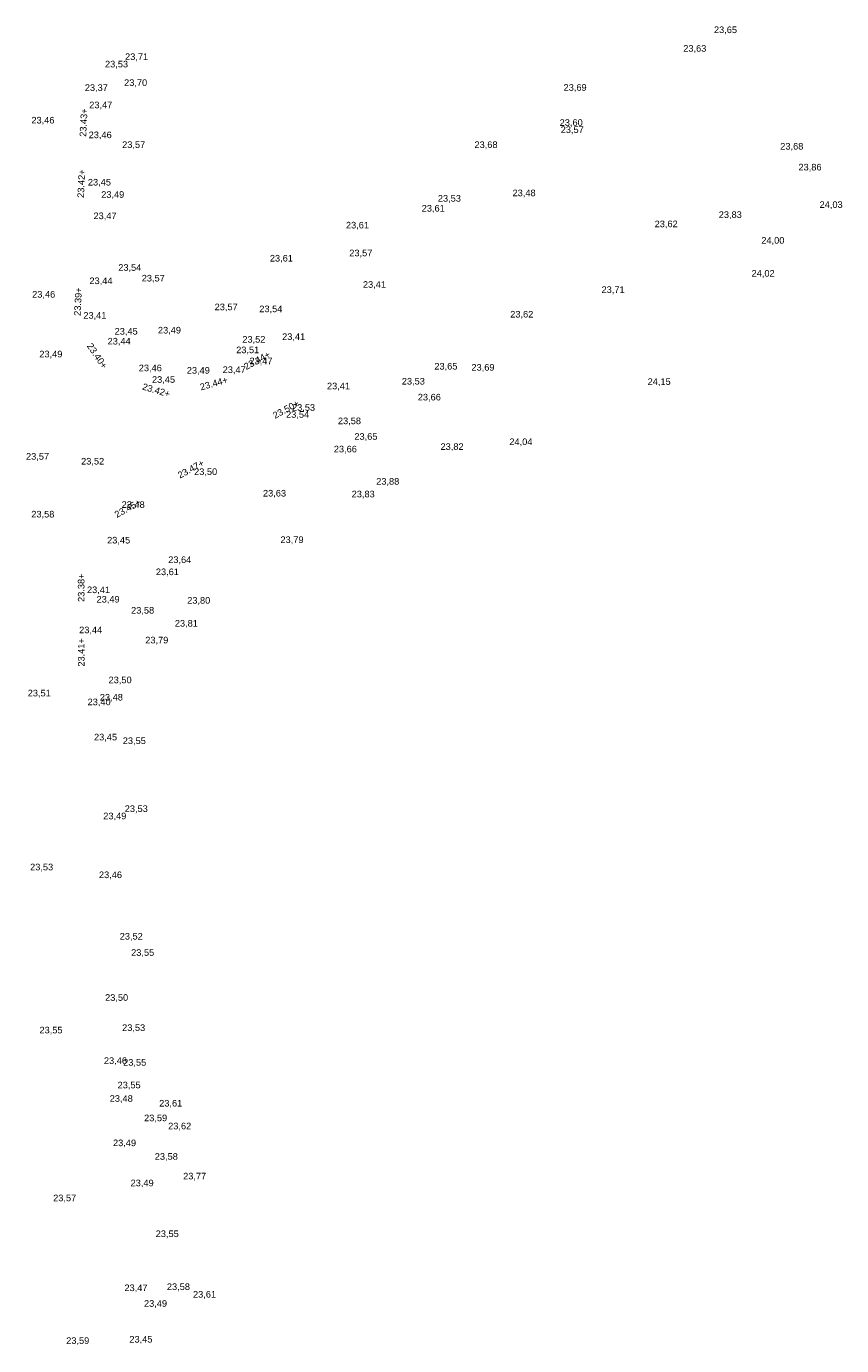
# Model space of a CAD drawing. Header units: metres. Extents: x 197719 to 197982, y 354060 to 354639.
# Tile 9 of 10: x 197758 to 197803, y 354424 to 354496. Entities that reach past the tile are written whole.
import ezdxf

# ---------------------------------------------------------------- set-up
doc = ezdxf.new("R2010")
doc.units = ezdxf.units.M
doc.layers.add('B-WE-VH-HOOGTE_BESTAAND-T', color=252, linetype='Continuous', lineweight=18)
doc.layers.add('N-WE-VH-HOOGTE_NIEUW-T', color=7, linetype='Continuous', lineweight=18)
doc.styles.add('NLCS_ISO', font='arial.ttf')

msp = doc.modelspace()

# ---------------------------------------------------------------- texts
at = {"layer": 'B-WE-VH-HOOGTE_BESTAAND-T', "style": 'NLCS_ISO'}
for s, p in [('23,65', (197795.706, 354495.868, 23.65)), ('23,71', (197763.581, 354494.401, 23.706)), ('23,63', (197794.031, 354494.853, 23.633)), ('23,53', (197762.487, 354493.995, 23.532)), ('23,70', (197763.528, 354492.984, 23.698)), ('23,37', (197761.385, 354492.713, 23.366)), ('23,69', (197787.502, 354492.721, 23.688)), ('23,47', (197761.626, 354491.767, 23.471)), ('23,46', (197758.471, 354490.935, 23.459)), ('23,60', (197787.29, 354490.806, 23.602)), ('23,46', (197761.596, 354490.134, 23.465)), ('23,57', (197787.346, 354490.419, 23.568)), ('23,57', (197763.422, 354489.601, 23.566)), ('23,68', (197782.643, 354489.597, 23.675)), ('23,68', (197799.323, 354489.512, 23.68)), ('23,86', (197800.316, 354488.373, 23.862)), ('23,86', (197800.316, 354488.373, 23.862)), ('23,45', (197761.553, 354487.551, 23.448)), ('23,49', (197762.279, 354486.879, 23.494)), ('23,53', (197780.644, 354486.669, 23.533)), ('23,48', (197784.72, 354486.967, 23.48)), ('23,47', (197761.859, 354485.716, 23.466)), ('23,61', (197779.763, 354486.128, 23.61)), ('23,83', (197795.967, 354485.782, 23.829)), ('23,83', (197795.967, 354485.782, 23.829)), ('24,03', (197801.47, 354486.331, 24.028)), ('23,61', (197775.63, 354485.207, 23.606)), ('23,62', (197792.471, 354485.276, 23.618)), ('24,00', (197798.29, 354484.377, 24.001)), ('23,57', (197775.813, 354483.689, 23.575)), ('23,54', (197763.209, 354482.897, 23.537)), ('23,54', (197763.209, 354482.897, 23.537)), ('23,61', (197771.48, 354483.403, 23.606)), ('23,44', (197761.636, 354482.17, 23.437)), ('23,57', (197764.49, 354482.314, 23.565)), ('24,02', (197797.759, 354482.579, 24.02)), ('23,46', (197758.513, 354481.433, 23.458)), ('23,41', (197776.557, 354481.969, 23.414)), ('23,71', (197789.574, 354481.688, 23.71)), ('23,57', (197768.468, 354480.746, 23.566)), ('23,54', (197770.904, 354480.639, 23.535)), ('23,41', (197761.306, 354480.284, 23.405)), ('23,41', (197761.306, 354480.284, 23.405)), ('23,41', (197761.306, 354480.284, 23.405)), ('23,62', (197784.593, 354480.347, 23.622)), ('23,45', (197763.012, 354479.415, 23.448)), ('23,49', (197765.374, 354479.476, 23.493)), ('23,44', (197762.629, 354478.875, 23.436)), ('23,52', (197769.979, 354478.978, 23.517)), ('23,41', (197772.149, 354479.122, 23.405)), ('23,49', (197758.904, 354478.172, 23.49)), ('23,51', (197769.643, 354478.401, 23.511)), ('23,47', (197770.367, 354477.799, 23.472)), ('23,46', (197764.329, 354477.416, 23.459)), ('23,49', (197766.948, 354477.283, 23.494)), ('23,47', (197768.906, 354477.319, 23.474)), ('23,65', (197780.453, 354477.508, 23.647)), ('23,69', (197782.476, 354477.449, 23.691)), ('23,69', (197782.476, 354477.449, 23.691)), ('23,45', (197765.051, 354476.784, 23.449)), ('23,41', (197774.596, 354476.428, 23.414)), ('23,53', (197778.678, 354476.691, 23.528)), ('24,15', (197792.089, 354476.67, 24.148)), ('23,66', (197779.55, 354475.822, 23.661)), ('23,66', (197779.55, 354475.822, 23.661)), ('23,54', (197772.364, 354474.877, 23.536)), ('23,53', (197772.688, 354475.258, 23.533)), ('23,58', (197775.193, 354474.527, 23.583)), ('23,65', (197776.09, 354473.675, 23.653)), ('23,65', (197776.09, 354473.675, 23.653)), ('23,66', (197774.969, 354472.987, 23.661)), ('23,66', (197774.969, 354472.987, 23.661)), ('23,82', (197780.79, 354473.125, 23.821)), ('24,04', (197784.545, 354473.387, 24.035)), ('23,57', (197758.179, 354472.589, 23.573)), ('23,52', (197761.184, 354472.326, 23.516)), ('23,50', (197767.348, 354471.754, 23.501)), ('23,63', (197771.105, 354470.58, 23.634)), ('23,88', (197777.282, 354471.226, 23.881)), ('23,48', (197763.396, 354469.96, 23.479)), ('23,83', (197775.942, 354470.535, 23.832)), ('23,58', (197758.466, 354469.436, 23.577)), ('23,45', (197762.603, 354468.017, 23.453)), ('23,79', (197772.059, 354468.042, 23.786)), ('23,64', (197765.935, 354466.951, 23.642)), ('23,64', (197765.935, 354466.951, 23.642)), ('23,61', (197765.261, 354466.289, 23.614)), ('23,61', (197765.261, 354466.289, 23.614)), ('23,41', (197761.505, 354465.308, 23.406)), ('23,49', (197762.025, 354464.793, 23.492)), ('23,58', (197763.91, 354464.191, 23.576)), ('23,58', (197763.91, 354464.191, 23.576)), ('23,80', (197766.971, 354464.732, 23.804)), ('23,81', (197766.297, 354463.481, 23.814)), ('23,44', (197761.076, 354463.121, 23.436)), ('23,79', (197764.683, 354462.565, 23.785)), ('23,50', (197762.682, 354460.391, 23.496)), ('23,51', (197758.271, 354459.672, 23.514)), ('23,51', (197758.271, 354459.672, 23.514)), ('23,40', (197761.539, 354459.191, 23.404)), ('23,48', (197762.205, 354459.447, 23.479)), ('23,45', (197761.887, 354457.27, 23.449)), ('23,55', (197763.456, 354457.072, 23.545)), ('23,53', (197763.563, 354453.365, 23.527)), ('23,49', (197762.392, 354452.967, 23.491)), ('23,53', (197758.4, 354450.18, 23.53)), ('23,46', (197762.157, 354449.756, 23.459)), ('23,52', (197763.29, 354446.403, 23.523)), ('23,55', (197763.913, 354445.516, 23.551)), ('23,50', (197762.493, 354443.06, 23.495)), ('23,55', (197758.912, 354441.283, 23.547)), ('23,53', (197763.421, 354441.415, 23.534)), ('23,46', (197762.428, 354439.616, 23.46)), ('23,55', (197763.477, 354439.519, 23.545)), ('23,55', (197763.173, 354438.284, 23.547)), ('23,48', (197762.744, 354437.55, 23.482)), ('23,48', (197762.744, 354437.55, 23.482)), ('23,61', (197765.442, 354437.293, 23.611)), ('23,59', (197764.619, 354436.49, 23.586)), ('23,62', (197765.932, 354436.048, 23.621)), ('23,49', (197762.924, 354435.129, 23.489)), ('23,58', (197765.202, 354434.387, 23.582)), ('23,77', (197766.749, 354433.314, 23.775)), ('23,49', (197763.884, 354432.942, 23.492)), ('23,57', (197759.658, 354432.124, 23.574)), ('23,55', (197765.252, 354430.169, 23.549)), ('23,47', (197763.547, 354427.219, 23.474)), ('23,58', (197765.863, 354427.279, 23.578)), ('23,61', (197767.288, 354426.864, 23.608)), ('23,49', (197764.614, 354426.364, 23.49)), ('23,59', (197760.37, 354424.338, 23.585)), ('23,45', (197763.816, 354424.411, 23.453))]:
    msp.add_text(s, height=0.36, dxfattribs=at).set_placement(p)
at = {"layer": 'N-WE-VH-HOOGTE_NIEUW-T', "char_height": 0.36, "width": 1.55998, "attachment_point": 8, "style": 'NLCS_ISO'}
for s, insert, rotation in [('23.43+', (197761.5, 354490.974), 87.11573), ('23.43+', (197761.5, 354490.974), 87.11573), ('23.42+', (197761.377, 354487.644), 87.11573), ('23.42+', (197761.377, 354487.644), 87.11573), ('23.39+', (197761.196, 354481.205), 87.11573), ('23.39+', (197761.196, 354481.205), 87.11573), ('23.40+', (197761.906, 354478.154), 304.04793), ('23.44+', (197770.873, 354477.845), 28.9002), ('23.44+', (197770.873, 354477.845), 28.9002), ('23.42+', (197765.232, 354476.202), 343.49663), ('23.42+', (197765.232, 354476.202), 343.49663), ('23.44+', (197768.476, 354476.575), 15.9082), ('23.44+', (197768.476, 354476.575), 15.9082), ('23.50+', (197772.447, 354475.181), 28.9002), ('23.50+', (197772.447, 354475.181), 28.9002), ('23.47+', (197767.258, 354471.92), 28.9002), ('23.47+', (197767.258, 354471.92), 28.9002), ('23.45+', (197763.814, 354469.774), 28.9002), ('23.45+', (197763.814, 354469.774), 28.9002), ('23.38+', (197761.371, 354465.603), 90.19101), ('23.38+', (197761.371, 354465.603), 90.19101), ('23.41+', (197761.374, 354462.074), 90.19101)]:
    msp.add_mtext(s, dxfattribs=dict(at, insert=insert, rotation=rotation))

doc.saveas('drawing.dxf')
